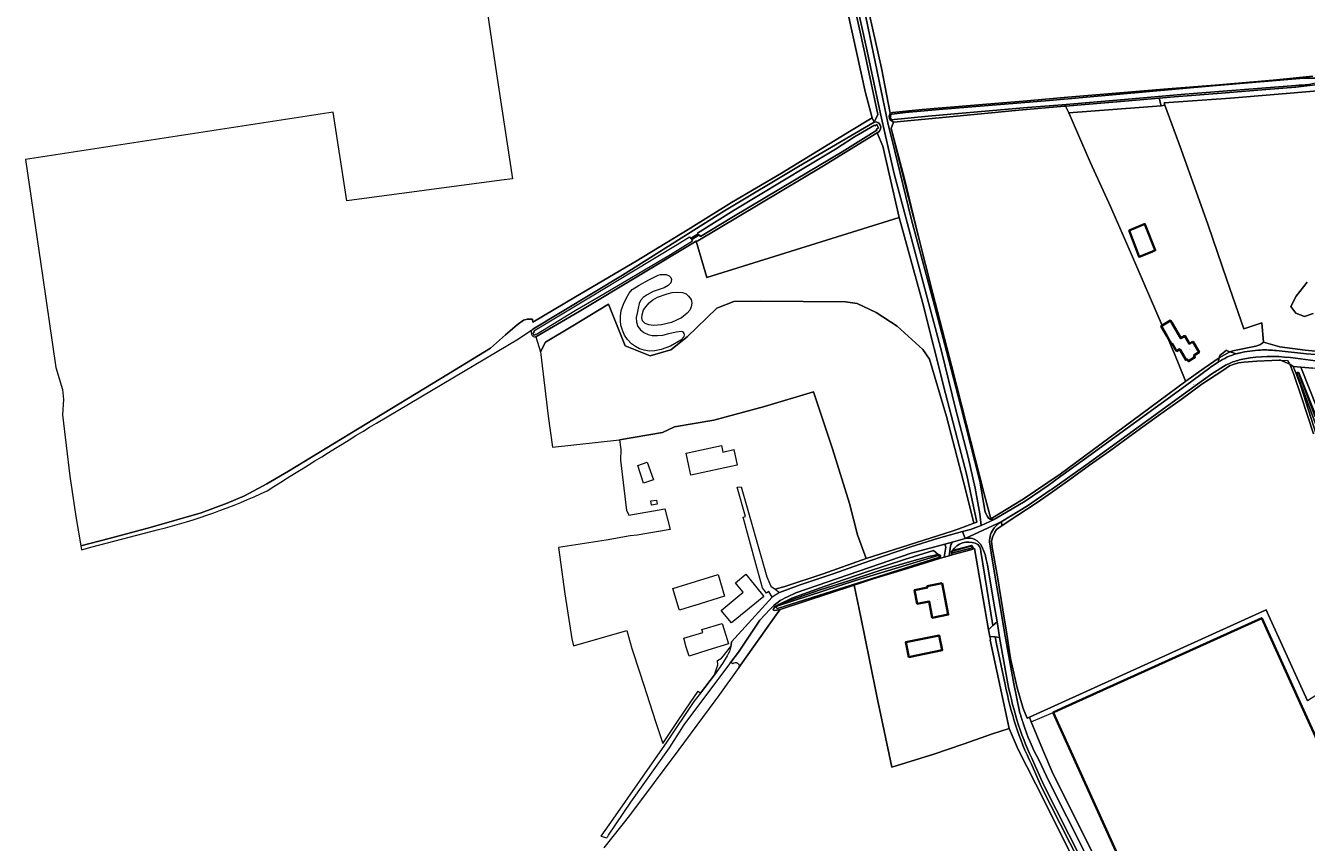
# Model space of a CAD drawing. Header units: metres. Extents: x 201541 to 204988, y 387833 to 394342.
# Tile 91 of 214: x 202309 to 202992, y 391561 to 391996. Entities that reach past the tile are written whole.
import ezdxf
from ezdxf.enums import TextEntityAlignment as Align

# ---------------------------------------------------------------- set-up
doc = ezdxf.new("R2010")
doc.units = ezdxf.units.M
doc.layers.get('Defpoints').update_dxf_attribs({"lineweight": 25})
for name, color, linetype, lineweight in [('B-WE-GR-BOOMTEELT-GV', 110, 'Continuous', 13), ('B-WE-GR-BOS_LOOF-GV', 40, 'Continuous', 13), ('B-WE-GR-BOUWLAND-GV', 80, 'Continuous', 13), ('B-WE-GR-GRAS-GV', 60, 'Continuous', 13), ('B-WE-GR-GROENVOORZIENING-GV', 80, 'Continuous', 18), ('B-WE-GR-HOUTWAL-GV', 40, 'Continuous', 13), ('B-WE-IE-TERREINAFSCHEIDING_KUNSTMATIG_HEKWERK-G', 20, 'IE-TERREINAFSCHEIDING-KUNSTMATIG', 18), ('B-WE-OG-BEBOUWING-GV', 7, 'Continuous', 35), ('B-WE-OG-BEBOUWING-T18', 10, 'Continuous', 18), ('B-WE-OG-TERREIN_CULTUURSCHEIDING-GV', 7, 'Continuous', 18), ('B-WE-OG-TERREIN_ERF-GV', 7, 'Continuous', 18), ('B-WE-OG-WATER-GV', 130, 'Continuous', 18), ('B-WE-OG-WATER_SLOOT-GV', 120, 'Continuous', 18), ('B-WE-OG-WEG-GV', 7, 'Continuous', 18), ('B-WE-VH-ONVERHARD-GV', 252, 'Continuous', 18), ('B-WE-VH-VERHARDING_ASFALT-GV', 252, 'Continuous', 18), ('B-WE-VH-VERHARDING_PUIN-GV', 252, 'Continuous', 18), ('B-WE-VH-VERHARDING_STRAATBAKSTEEN-GV', 252, 'Continuous', 18)]:
    doc.layers.add(name, color=color, linetype=linetype, lineweight=lineweight)
doc.styles.add('NLCS-ISO-M200-T18', font='NLCS-ISO.ttf', dxfattribs={"height": 0.36})
doc.linetypes.add('IE-TERREINAFSCHEIDING-KUNSTMATIG', pattern='A,4,[82,NLCS.SHX,S=0.75,R=90,X=0,Y=0],4,-2', length=10)

msp = doc.modelspace()

# ---------------------------------------------------------------- linework, layer by layer
at = {"layer": 'B-WE-GR-BOOMTEELT-GV'}
msp.add_lwpolyline([(202706.146, 392245.356), (202711.083, 392221.044), (202719.687, 392183.898), (202731.985, 392126.306), (202741.791, 392079.261), (202749.254, 392045.374), (202758.99, 392001.567), (202765.453, 391973.256), (202770.043, 391949.235), (202771.234, 391949.635), (202787.125, 391951.212), (202814.964, 391953.513), (202843.078, 391955.85), (202864.68, 391957.847), (202918.009, 391962.239), (202943.223, 391964.231), (202974.237, 391966.916), (202995.292, 391969.009)], dxfattribs=at)
at = {"layer": 'B-WE-GR-BOS_LOOF-GV'}
msp.add_lwpolyline([(202667.511, 391881.303), (202666.654, 391881.013), (202672.33, 391861.705), (202774.871, 391893.783), (202766.124, 391931.728), (202763.124, 391938.835), (202733.635, 391920.669)], close=True, dxfattribs=at)
at = {"layer": 'B-WE-GR-BOUWLAND-GV'}
for points in [[(202544.739, 392075.729), (202560.22, 391970.189), (202568.841, 391914.303), (202562.893, 391913.5), (202480.615, 391902.601), (202473.237, 391949.843), (202309.36, 391924.652), (202318.492, 391861.612), (202325.423, 391813.805)], [(202325.423, 391813.805), (202328.971, 391802.033), (202329.484, 391796.776), (202329.064, 391788.692), (202332.917, 391755.982), (202336.174, 391734.466), (202338.836, 391718.864), (202353.811, 391722.708), (202375.678, 391728.574), (202402.831, 391736.415), (202416.808, 391741.519), (202426.01, 391745.447), (202437.922, 391751.809), (202449.42, 391758.554), (202486.158, 391780.916), (202534.727, 391810.465), (202557.027, 391824.025), (202565.092, 391831.127), (202571.307, 391836.6), (202574.726, 391839.007), (202576.721, 391839.564), (202579.459, 391839.471), (202579.645, 391837.893), (202602.454, 391851.454), (202634.689, 391870.403), (202662.371, 391887.269), (202685.556, 391901.673), (202712.136, 391917.38), (202748.403, 391939.489), (202760.413, 391946.797), (202756.932, 391960.113), (202742.777, 392024.688)], [(202882.279, 391522.659), (202852.36, 391582.83), (202838.215, 391610.448), (202833.471, 391621.611), (202824.665, 391618.719), (202808.97, 391613.235), (202793.379, 391607.942), (202770.976, 391601.011), (202766.879, 391620.384), (202763.16, 391637.859), (202759.112, 391658.218), (202754.516, 391680.863), (202750.943, 391697.968), (202711.432, 391684.849), (202710.114, 391683.296), (202690.367, 391655.23), (202689.493, 391654.025), (202679.049, 391639.621), (202678.714, 391639.159), (202676.569, 391636.272), (202657.441, 391610.364), (202631.223, 391575.269), (202617.473, 391557.949)]]:
    msp.add_lwpolyline(points, dxfattribs=at)
for points in [[(202865.218, 391949.525), (202863.403, 391953.032), (202862.988, 391952.997), (202838.702, 391950.79), (202814.881, 391948.595), (202771.897, 391944.532), (202770.664, 391941.153), (202777.657, 391914.271), (202785.01, 391884.173), (202792.808, 391853.203), (202802.707, 391814.951), (202810.768, 391783.521), (202820.103, 391746.506), (202823.665, 391733.232), (202841.017, 391743.664), (202860.685, 391757.021), (202903.715, 391788.717), (202927.583, 391806.483), (202927.273, 391806.989), (202921.5, 391821.121), (202917.415, 391830.67), (202914.415, 391835.855), (202915.041, 391836.218), (202908.868, 391850.647), (202898.712, 391873.928), (202887.54, 391899.607), (202876.809, 391922.89)], [(202814.577, 391730.847), (202810.182, 391748.889), (202800.074, 391787.679), (202791.054, 391818.228), (202787.503, 391823.398), (202773.787, 391835.814), (202762.618, 391843.04), (202752.493, 391847.849), (202746.301, 391848.721), (202701.068, 391849.138), (202686.833, 391849.032), (202677.736, 391845.344), (202661.908, 391830.21), (202653.228, 391823.164), (202642.22, 391820.034), (202628.818, 391825.28), (202619.922, 391847.5), (202600.88, 391836.069), (202586.379, 391827.34), (202583.717, 391822.074), (202587.792, 391787.875), (202590.039, 391771.304), (202625.902, 391775.217), (202648.703, 391779.274), (202655.125, 391782.225), (202676.044, 391785.84), (202703.046, 391793.037), (202729.229, 391800.87), (202739.399, 391770.437), (202748.339, 391741.312), (202752.722, 391724.771), (202757.259, 391712.028), (202803.052, 391726.651), (202808.64, 391728.524)]]:
    msp.add_lwpolyline(points, close=True, dxfattribs=at)
at = {"layer": 'B-WE-GR-GRAS-GV'}
for points in [[(202996.327, 391964.384), (202986.219, 391963.162), (202970.243, 391961.933), (202946.679, 391959.987), (202921.424, 391957.922), (202913.363, 391957.24), (202914.551, 391953.238), (202916.483, 391953.468), (202916.03, 391954.712), (202951.451, 391957.245), (202997.895, 391961.122)], [(202997.895, 391961.122), (202951.451, 391957.245), (202916.03, 391954.712), (202916.483, 391953.468), (202925.047, 391929.972), (202939.598, 391889.535), (202949.478, 391860.428), (202958.606, 391834.443), (202968.162, 391837.596), (202969.069, 391827.273), (202977.627, 391824.851), (202991.2, 391823.016), (203005.879, 391821.686)], [(202496.308, 391784.226), (202572.003, 391829.115), (202579.609, 391834.237), (202627.514, 391862.923), (202681.755, 391897.267), (202721.288, 391920.794), (202761.551, 391944.54), (202760.413, 391946.797), (202748.403, 391939.489), (202712.136, 391917.38), (202685.556, 391901.673), (202662.371, 391887.269), (202634.689, 391870.403), (202602.454, 391851.454), (202579.645, 391837.893), (202579.459, 391839.471), (202576.721, 391839.564), (202574.726, 391839.007), (202571.307, 391836.6), (202565.092, 391831.127), (202557.027, 391824.025), (202534.727, 391810.465), (202486.158, 391780.916), (202449.42, 391758.554), (202437.922, 391751.809), (202426.01, 391745.447), (202416.808, 391741.519), (202402.831, 391736.415), (202375.678, 391728.574), (202353.811, 391722.708), (202338.836, 391718.864)], [(202992.296, 391859.329), (202986.383, 391851.837), (202983.564, 391846.338), (202986.177, 391842.695), (202990.911, 391841.005), (202995.535, 391842.564)], [(202995.535, 391842.564), (202990.911, 391841.005), (202986.177, 391842.695), (202983.564, 391846.338), (202986.383, 391851.837), (202992.296, 391859.329)], [(202995.583, 391778.55), (202989.16, 391798.018), (202984.963, 391810.55), (202982.956, 391815.519), (202978.13, 391817.658), (202977.345, 391817.698), (202973.404, 391817.595), (202965.521, 391817.217), (202958.726, 391816.597), (202955.642, 391816.283), (202952.851, 391815.499), (202950.946, 391814.676), (202947.243, 391812.199), (202936.165, 391804.879), (202925.176, 391796.706), (202913.074, 391788.165), (202899.546, 391778.522), (202887.023, 391769.204), (202876.355, 391761.764), (202865.838, 391754.236), (202856.577, 391747.529), (202847.827, 391741.53), (202847.339, 391741.195), (202838.14, 391735.091), (202829.777, 391729.714), (202826.679, 391727.528), (202825.838, 391726.17), (202824.541, 391723.373), (202824.087, 391721.069), (202824.666, 391717.093), (202827.182, 391702.399), (202830.09, 391684.808), (202832.144, 391671.767), (202834.246, 391658.813), (202837.753, 391643.227), (202840.951, 391632.288), (202843.136, 391627.032), (202844.307, 391627.519), (202970.403, 391684.793), (202971.673, 391681.997), (202992.521, 391636.253)], [(202338.836, 391718.864), (202339.222, 391716.695), (202344.836, 391718.279), (202380.164, 391727.481)]]:
    msp.add_lwpolyline(points, dxfattribs=at)
msp.add_lwpolyline([(202988.938, 391813.996), (203001.445, 391782.154), (203011.655, 391753.108), (203033.728, 391759.531), (203025.608, 391786.239), (203020.548, 391801.199), (203017.546, 391811.758), (203017.41, 391812.312), (202995.249, 391813.47)], close=True, dxfattribs=at)
for points in [[(202438.092, 391748.201, -0.0033196), (202496.308, 391784.226)], [(202380.164, 391727.481, 0.047514), (202438.092, 391748.201)]]:
    msp.add_lwpolyline(points, format="xyb", dxfattribs=at)
at = {"layer": 'B-WE-GR-GROENVOORZIENING-GV'}
for points in [[(202653.228, 391823.164), (202661.908, 391830.21), (202677.736, 391845.344), (202686.833, 391849.032), (202701.068, 391849.138), (202746.301, 391848.721), (202752.493, 391847.849), (202762.618, 391843.04), (202773.787, 391835.814), (202787.503, 391823.398), (202791.054, 391818.228), (202800.074, 391787.679), (202810.182, 391748.889), (202814.577, 391730.847), (202816.305, 391731.523), (202810.861, 391756.464), (202799.613, 391800.028), (202787.249, 391848.603), (202774.871, 391893.783), (202672.33, 391861.705), (202666.654, 391881.013), (202604.357, 391843.633), (202581.291, 391830.065), (202583.717, 391822.074), (202586.379, 391827.34), (202600.88, 391836.069), (202619.922, 391847.5), (202628.818, 391825.28), (202642.22, 391820.034)], [(202649.704, 391856.291), (202643.71, 391854.296), (202640.522, 391852.537), (202638.356, 391851.147), (202637.021, 391849.569), (202636.279, 391847.847), (202635.729, 391845.406), (202635.162, 391842.826), (202634.773, 391840.49), (202634.802, 391837.876), (202635.571, 391835.59), (202637.091, 391833.793), (202638.71, 391832.454), (202641.042, 391831.4), (202643.233, 391830.772), (202646.051, 391830.79), (202648.932, 391831.033), (202652.094, 391832.005), (202656.032, 391832.76), (202658.669, 391833.092), (202659.336, 391832.944), (202659.758, 391832.439), (202660.063, 391831.917), (202660.264, 391831.218), (202660.186, 391830.226), (202658.426, 391828.437), (202653.014, 391825.102), (202648.061, 391823.48), (202644.581, 391822.638), (202641.616, 391822.464), (202638.91, 391823.029), (202636.41, 391823.797), (202634.282, 391824.919), (202632.175, 391826.474), (202630.017, 391828.647), (202628.527, 391830.983), (202627.342, 391833.738), (202626.615, 391836.341), (202626.326, 391838.644), (202626.294, 391841.151), (202626.714, 391844.18), (202627.911, 391847.524), (202629.403, 391850.476), (202630.9, 391853.382), (202632.614, 391855.412), (202636.382, 391857.602), (202641.423, 391860.528), (202646.476, 391862.946), (202647.736, 391863.258), (202649.162, 391863.386), (202650.699, 391863.283), (202652.299, 391862.609), (202653.112, 391861.756), (202653.524, 391860.594), (202653.251, 391858.93), (202651.832, 391857.411)], [(202651.208, 391852.988), (202653.919, 391853.679), (202656.6, 391853.895), (202659.365, 391853.75), (202661.304, 391853.122), (202662.659, 391851.789), (202663.954, 391850.05), (202664.337, 391848.06), (202663.967, 391846.054), (202663.363, 391844.376), (202661.928, 391842.68), (202658.828, 391840.332), (202653.517, 391837.747), (202648.171, 391836.566), (202643.922, 391836.126), (202641.408, 391836.569), (202639.49, 391837.289), (202638.019, 391838.668), (202637.67, 391840.244), (202637.888, 391841.875), (202638.589, 391844.481), (202639.957, 391846.352), (202641.627, 391848.237), (202643.56, 391849.912), (202646.102, 391851.354)]]:
    msp.add_lwpolyline(points, close=True, dxfattribs=at)
msp.add_lwpolyline([(202997.123, 391778.318), (202988.85, 391803.918), (202986.526, 391810.017), (202984.882, 391814.334), (202982.956, 391815.519), (202984.963, 391810.55), (202989.16, 391798.018), (202995.583, 391778.55)], dxfattribs=at)
at = {"layer": 'B-WE-GR-HOUTWAL-GV'}
for points in [[(202714.754, 392151.826), (202742.777, 392024.688), (202756.932, 391960.113), (202760.413, 391946.797), (202761.551, 391944.54), (202763.511, 391948.506), (202756.358, 391981.997), (202747.261, 392023.133), (202738.259, 392065.327), (202728.087, 392110.774), (202713.16, 392178.557), (202705.011, 392217.554), (202699.662, 392239.469), (202696.634, 392253.6), (202695.745, 392258.074), (202695.206, 392261.24), (202694.633, 392264.687), (202694.28, 392268.481), (202694.296, 392272.168), (202693.514, 392275.372)], [(202988.938, 391813.996), (202984.882, 391814.334), (202986.526, 391810.017)], [(203010.144, 391752.668), (203011.655, 391753.108), (203001.445, 391782.154), (202988.938, 391813.996)], [(202988.087, 391810.695), (202998.814, 391783.23), (203009.053, 391753.186)], [(202803.217, 391716.293), (202813.368, 391718.985)], [(202813.641, 391716.9), (202814.935, 391717.359), (202822.529, 391674.06), (202824.829, 391676.331), (202818.448, 391715.886)], [(202831.28, 391644.968), (202826.702, 391666.717), (202826.01, 391670.329), (202823.224, 391670.588), (202823.535, 391669.08), (202823.327, 391668.602), (202833.471, 391621.611), (202838.215, 391610.448), (202852.36, 391582.83), (202882.279, 391522.659), (202900.572, 391485.686), (202928.864, 391427.387)], [(202929.128, 391428.531), (202929.238, 391428.768), (202929.382, 391429.081), (202930.142, 391430.11), (202905.243, 391483.168), (202897.039, 391499.321), (202850.6, 391590.75), (202845.333, 391602.598)]]:
    msp.add_lwpolyline(points, dxfattribs=at)
for points in [[(202863.403, 391953.032), (202865.218, 391949.525), (202914.551, 391953.238), (202913.363, 391957.24), (202897.099, 391955.863)], [(202717.705, 391691.023), (202710.66, 391687.596), (202716.886, 391689.963), (202732.804, 391695.324), (202748.553, 391700.42), (202765.01, 391705.837), (202780.305, 391710.351), (202790.542, 391713.242), (202795.586, 391714.14), (202793.074, 391716.316), (202777.634, 391711.541), (202757.553, 391705.014), (202734.916, 391697.27)]]:
    msp.add_lwpolyline(points, close=True, dxfattribs=at)
for points in [[(202986.526, 391810.017, -0.9108078), (202988.087, 391810.695)], [(202815.432, 391720.218, 0.3465608), (202803.217, 391716.293)], [(202813.368, 391718.985, -0.6668322), (202813.641, 391716.9)], [(202818.448, 391715.886, 0.3309848), (202815.432, 391720.218)], [(202836.976, 391622.944, -0.0227101), (202831.28, 391644.968)], [(202845.333, 391602.598, -0.0330703), (202836.976, 391622.944)]]:
    msp.add_lwpolyline(points, format="xyb", dxfattribs=at)
at = {"layer": 'B-WE-IE-TERREINAFSCHEIDING_KUNSTMATIG_HEKWERK-G'}
for points in [[(202770.664, 391941.153), (202771.897, 391944.532)], [(202823.665, 391733.232), (202820.103, 391746.506), (202810.768, 391783.521), (202802.707, 391814.951), (202792.808, 391853.203), (202785.01, 391884.173), (202777.379, 391914.201), (202770.664, 391941.153)], [(202969.069, 391827.273), (202977.627, 391824.851), (202991.2, 391823.016), (203005.879, 391821.686), (203014.479, 391821.369), (203016.304, 391821.354)], [(202847.827, 391741.53), (202856.577, 391747.529), (202865.838, 391754.236), (202876.355, 391761.764), (202887.023, 391769.204), (202899.546, 391778.522), (202913.074, 391788.165), (202925.176, 391796.706), (202936.165, 391804.879), (202947.243, 391812.199), (202950.946, 391814.676), (202952.851, 391815.499), (202955.642, 391816.283), (202958.726, 391816.597), (202965.521, 391817.217), (202973.404, 391817.595), (202977.345, 391817.698), (202981.765, 391817.474), (202982.712, 391816.122), (202984.963, 391810.55), (202989.16, 391798.018), (202995.583, 391778.55)], [(202986.526, 391810.017), (202984.882, 391814.334)], [(203025.903, 391678.752), (203025.604, 391680.345), (203019.385, 391699.185), (203014.202, 391723.241), (203008.407, 391743.843), (203002.547, 391763.253), (202997.123, 391778.318), (202988.85, 391803.918), (202986.526, 391810.017)], [(202757.259, 391712.028), (202752.722, 391724.771), (202748.339, 391741.312), (202739.399, 391770.437), (202729.229, 391800.87), (202703.046, 391793.037), (202676.044, 391785.84), (202655.125, 391782.225), (202648.703, 391779.274), (202625.902, 391775.217)], [(202860.685, 391757.021), (202841.017, 391743.664), (202823.665, 391733.232)], [(202832.144, 391671.767), (202830.09, 391684.808), (202827.182, 391702.399), (202824.666, 391717.093), (202824.087, 391721.069), (202824.541, 391723.373), (202825.838, 391726.17), (202826.679, 391727.528), (202829.777, 391729.714), (202838.14, 391735.091), (202847.339, 391741.195), (202847.827, 391741.53)], [(202803.052, 391726.651), (202757.259, 391712.028)], [(202713.909, 391697.143), (202734.27, 391704.001), (202757.259, 391712.028)], [(202761.073, 391701.338), (202779.742, 391706.91)], [(202711.432, 391684.849), (202750.943, 391697.968)], [(202750.943, 391697.968), (202761.073, 391701.338)], [(202833.471, 391621.611), (202824.665, 391618.719), (202808.97, 391613.235), (202793.379, 391607.942), (202770.976, 391601.011), (202766.879, 391620.384), (202763.16, 391637.859), (202759.112, 391658.218), (202754.516, 391680.863), (202750.943, 391697.968)], [(202823.535, 391669.08), (202823.327, 391668.602), (202833.471, 391621.611)], [(202845.176, 391625.165), (202856.993, 391630.077)], [(202880.066, 391551.104), (202871.663, 391567.949), (202856.959, 391597.171), (202851.186, 391610.632), (202845.176, 391625.165)]]:
    msp.add_lwpolyline(points, dxfattribs=at)
for points in [[(202825.444, 391732.927, -0.4049381), (202821.862, 391734.511)], [(202825.938, 391733.167, -0.0473607), (202825.444, 391732.927)]]:
    msp.add_lwpolyline(points, format="xyb", dxfattribs=at)
at = {"layer": 'B-WE-OG-BEBOUWING-GV'}
for points in [[(202897.34, 391886.69), (202902.727, 391872.809), (202909.48, 391875.43), (202911.34, 391876.23), (202905.83, 391890.17), (202905.48, 391890.08)], [(202931.347, 391827.579), (202930.887, 391827.313), (202929.494, 391826.507), (202927.104, 391830.638), (202924.895, 391829.36), (202920.167, 391837.533), (202919.452, 391838.769), (202915.041, 391836.218), (202914.415, 391835.855), (202917.415, 391830.67), (202919.95, 391826.287), (202920.38, 391826.536), (202922.678, 391822.563), (202924.408, 391823.564), (202924.598, 391823.238), (202927.77, 391817.795), (202928.376, 391818.157), (202928.966, 391817.17), (202932.468, 391819.262), (202931.879, 391820.25), (202933.904, 391821.46), (202934.661, 391821.912)], [(202797.682, 391698.902), (202789.81, 391697.357), (202789.945, 391696.68), (202783.078, 391695.32), (202784.494, 391687.995), (202790.823, 391689.219), (202792.496, 391680.569), (202800.988, 391682.212)], [(202856.993, 391630.077), (202915.847, 391500), (202923.042, 391484.098), (202927.591, 391486.171), (202947.559, 391495.273), (202950.862, 391487.968), (202962.328, 391493.111), (202963.616, 391490.249), (202968.868, 391478.581), (202968.945, 391478.411), (202972.212, 391479.89), (202976.505, 391481.82), (203000, 391492.452), (203016.679, 391500), (203018.142, 391500.662), (203016.095, 391505.223), (203011.596, 391515.25), (203012.921, 391515.843), (203037.464, 391527.024), (203034.184, 391534.288), (203001.067, 391607.479), (202988.517, 391635.209), (202968.08, 391680.365), (202861.547, 391632.139)], [(202784.179, 391660.495), (202797.78, 391663.29), (202796.164, 391671.151), (202778.391, 391667.498), (202780.006, 391659.637)]]:
    msp.add_lwpolyline(points, close=True, dxfattribs=at)
at = {"layer": 'B-WE-OG-TERREIN_CULTUURSCHEIDING-GV'}
for points in [[(202713.909, 391697.143), (202708.693, 391695.778), (202711.143, 391693.976), (202722.026, 391698.097), (202739.629, 391703.975), (202759.142, 391710.912), (202781.117, 391718.348), (202795.779, 391723.015), (202808.66, 391726.394), (202812.898, 391727.506), (202818.622, 391729.622), (202817.895, 391735.862), (202815.287, 391749.534), (202811.599, 391766), (202804.852, 391791.975), (202797.563, 391821.777), (202789.253, 391853.095), (202781.367, 391882.259), (202772.234, 391916.886), (202764.976, 391948.829), (202757.824, 391982.316), (202748.727, 392023.451)], [(202747.261, 392023.133), (202756.358, 391981.997), (202763.511, 391948.506), (202761.551, 391944.54)], [(202763.978, 391939.361), (202763.124, 391938.835), (202766.124, 391931.728), (202774.871, 391893.783), (202787.249, 391848.603), (202799.613, 391800.028), (202810.861, 391756.464), (202816.305, 391731.523), (202814.577, 391730.847), (202808.64, 391728.524), (202803.052, 391726.651), (202757.259, 391712.028), (202734.27, 391704.001), (202713.909, 391697.143)]]:
    msp.add_lwpolyline(points, dxfattribs=at)
msp.add_lwpolyline([(202761.551, 391944.54, -0.7787991), (202763.978, 391939.361)], format="xyb", dxfattribs=at)
at = {"layer": 'B-WE-OG-TERREIN_ERF-GV'}
for points in [[(202969.069, 391827.273), (202968.162, 391837.596), (202958.606, 391834.443), (202949.478, 391860.428), (202939.598, 391889.535), (202925.047, 391929.972), (202916.483, 391953.468), (202914.551, 391953.238), (202865.218, 391949.525), (202876.809, 391922.89), (202887.54, 391899.607), (202898.712, 391873.928), (202908.868, 391850.647), (202915.041, 391836.218), (202919.452, 391838.769), (202920.167, 391837.533), (202924.895, 391829.36), (202927.104, 391830.638), (202929.494, 391826.507), (202930.887, 391827.313)], [(202930.887, 391827.313), (202931.347, 391827.579), (202934.661, 391821.912), (202933.904, 391821.46), (202931.879, 391820.25), (202932.468, 391819.262), (202928.966, 391817.17), (202928.376, 391818.157), (202927.77, 391817.795), (202924.598, 391823.238), (202924.408, 391823.564), (202922.678, 391822.563), (202920.38, 391826.536), (202919.95, 391826.287), (202917.415, 391830.67), (202921.5, 391821.121), (202927.273, 391806.989), (202927.583, 391806.483), (202937.38, 391813.457), (202945.458, 391818.946), (202945.76, 391820.196), (202949.329, 391822.97), (202949.559, 391822.684), (202951.114, 391822.188), (202952.595, 391822.678), (202964.829, 391825.265)], [(202685.553, 391667.759), (202707.131, 391691.455), (202705.432, 391694.581), (202704.174, 391693.641), (202702.046, 391696.507), (202698.429, 391709.303), (202691.747, 391734.168), (202692.921, 391734.41), (202688.495, 391750.049), (202690.732, 391750.331), (202704.294, 391702.286), (202706.464, 391697.418), (202708.693, 391695.778), (202713.909, 391697.143), (202734.27, 391704.001), (202757.259, 391712.028), (202752.722, 391724.771), (202748.339, 391741.312), (202739.399, 391770.437), (202729.229, 391800.87), (202703.046, 391793.037), (202676.044, 391785.84), (202655.125, 391782.225), (202648.703, 391779.274), (202625.902, 391775.217), (202626.571, 391770.171), (202626.337, 391764.442), (202629.54, 391737.712), (202630.582, 391735.715), (202630.854, 391735.194), (202650.009, 391738.573), (202652.806, 391727.525), (202635.326, 391724.543), (202631.471, 391724.135), (202618.668, 391721.939), (202593.272, 391717.963), (202596.672, 391693.195), (202600.444, 391669.322), (202601.267, 391665.537), (202629.66, 391673.76)], [(203058.542, 391499.374), (203058.994, 391503.141), (203058.073, 391509.589), (203065.666, 391517.738), (203063.874, 391520.206), (203056.425, 391531.065), (203054.006, 391537.337), (203053.008, 391542.681), (203055.657, 391571.695), (203055.83, 391577.072), (203055.495, 391580.573), (203053.306, 391586.251), (203030.799, 391629.285), (203026.993, 391637.392), (203018.781, 391653.039), (202992.521, 391636.253), (202971.673, 391681.997), (202970.403, 391684.793), (202844.307, 391627.519)], [(202629.66, 391673.76), (202632.465, 391664.195), (202636.714, 391651.136), (202640.473, 391639.633), (202645.01, 391625.286), (202648.988, 391613.539), (202657.142, 391625.889), (202663.511, 391635.194), (202667.8, 391641.527), (202668.97, 391640.424), (202676.493, 391650.067), (202678.292, 391655.543), (202678.027, 391657.837), (202680.187, 391659.049), (202681.27, 391660.225), (202684.45, 391664.327), (202685.184, 391665.274)], [(202844.307, 391627.519), (202845.176, 391625.165), (202851.186, 391610.632), (202856.959, 391597.171), (202871.663, 391567.949), (202880.066, 391551.104), (202890.143, 391530.903), (202906.941, 391498.138), (202919.497, 391474), (202919.09, 391473.748), (202936.289, 391440.51), (202938.531, 391435.885), (202942.285, 391436.77), (202960.178, 391440.548), (202974.337, 391443.521), (202985.937, 391446.261), (202991.349, 391448.316), (202996.66, 391450.632)]]:
    msp.add_lwpolyline(points, dxfattribs=at)
for points in [[(202902.727, 391872.809), (202897.34, 391886.69), (202905.48, 391890.08), (202905.83, 391890.17), (202911.34, 391876.23), (202909.48, 391875.43)], [(202662.829, 391761.373), (202661.342, 391768.265), (202680.117, 391772.287), (202680.871, 391768.793), (202686.749, 391770.061), (202688.522, 391761.849), (202663.873, 391756.529)], [(202640.591, 391763.387), (202643.959, 391754.001), (202638.66, 391752.28), (202635.58, 391761.69)], [(202642.567, 391742.758), (202645.543, 391743.209), (202645.879, 391740.992), (202642.903, 391740.541)], [(202813.641, 391716.9), (202813.13, 391716.718), (202803.559, 391714.247), (202801.43, 391713.593), (202798.807, 391712.787), (202796.402, 391712.048), (202779.742, 391706.91), (202761.073, 391701.338), (202750.943, 391697.968), (202754.516, 391680.863), (202759.112, 391658.218), (202763.16, 391637.859), (202766.879, 391620.384), (202770.976, 391601.011), (202793.379, 391607.942), (202808.97, 391613.235), (202824.665, 391618.719), (202833.471, 391621.611), (202823.327, 391668.602), (202823.535, 391669.08), (202823.224, 391670.588), (202822.529, 391674.06), (202814.935, 391717.359)], [(202657.688, 391684.962), (202654.268, 391696.146), (202678.348, 391703.509), (202681.866, 391692.005), (202665.921, 391687.13), (202665.835, 391687.104), (202657.786, 391684.642)], [(202685.512, 391677.811), (202680.068, 391684.323), (202691.794, 391694.126), (202689.108, 391697.34), (202687.616, 391699.126), (202693.124, 391703.729), (202694.616, 391701.944), (202702.771, 391691.916)], [(202797.682, 391698.902), (202800.988, 391682.212), (202792.496, 391680.569), (202790.823, 391689.219), (202784.494, 391687.995), (202783.078, 391695.32), (202789.945, 391696.68), (202789.81, 391697.357)], [(202660.051, 391669.608), (202670.244, 391672.646), (202669.781, 391674.198), (202680.603, 391677.508), (202682.489, 391671.342), (202683.824, 391666.569), (202672.866, 391663.219), (202662.868, 391660.162), (202661.439, 391664.954)], [(202968.08, 391680.365), (202988.517, 391635.209), (203001.067, 391607.479), (203034.184, 391534.288), (203037.464, 391527.024), (203012.921, 391515.843), (203011.596, 391515.25), (203016.095, 391505.223), (203018.142, 391500.662), (203016.679, 391500), (203000, 391492.452), (202976.505, 391481.82), (202972.212, 391479.89), (202968.945, 391478.411), (202968.868, 391478.581), (202963.616, 391490.249), (202962.328, 391493.111), (202950.862, 391487.968), (202947.559, 391495.273), (202927.591, 391486.171), (202923.042, 391484.098), (202915.847, 391500), (202856.993, 391630.077), (202861.547, 391632.139)], [(202797.78, 391663.29), (202784.179, 391660.495), (202780.006, 391659.637), (202778.391, 391667.498), (202796.164, 391671.151)]]:
    msp.add_lwpolyline(points, close=True, dxfattribs=at)
for points in [[(202964.829, 391825.265, 0.1659097), (202969.069, 391827.273)], [(202685.184, 391665.274, 0.0374941), (202685.553, 391667.759)]]:
    msp.add_lwpolyline(points, format="xyb", dxfattribs=at)
at = {"layer": 'B-WE-OG-WATER-GV'}
for points in [[(202770.391, 391948.289), (202770.188, 391947.737), (202770.347, 391945.724), (202790.221, 391947.637), (202808.371, 391949.289), (202843.271, 391952.332), (202861.673, 391953.713), (202894.956, 391956.51), (202927.007, 391959.312), (202986.286, 391964.077)], [(202992.82, 391964.535), (202997.181, 391965.53), (202997.14, 391966.344), (202997.317, 391966.357), (202997.277, 391967.025), (202997.099, 391967.007), (202997.036, 391967.887), (202990.488, 391967.912), (202941.83, 391963.764), (202854.875, 391956.089), (202796.17, 391951.128), (202778.177, 391949.579), (202770.952, 391948.673)], [(202987.058, 391809.798), (202994.28, 391790.515), (203002.588, 391768.212)], [(202996.503, 391787.469), (202987.914, 391810.389)], [(202813.009, 391718.727), (202803.395, 391716.071)], [(202803.5, 391715.122), (202813.214, 391717.581)], [(202795.623, 391713.715), (202751.663, 391700.378), (202709.73, 391686.702)], [(202710.071, 391685.469), (202795.774, 391712.623)]]:
    msp.add_lwpolyline(points, dxfattribs=at)
for points in [[(202986.286, 391964.077, 0.0418789), (202992.82, 391964.535)], [(202770.952, 391948.673, 0.1623543), (202770.391, 391948.289)], [(202987.914, 391810.389, 1.1774238), (202987.058, 391809.798)], [(202803.395, 391716.071, 0.9079493), (202803.5, 391715.122)], [(202813.214, 391717.581, 0.9569064), (202813.009, 391718.727)], [(202795.774, 391712.623, 0.761125), (202795.623, 391713.715)], [(202709.73, 391686.702, 0.8494491), (202710.071, 391685.469)]]:
    msp.add_lwpolyline(points, format="xyb", dxfattribs=at)
msp.add_lwpolyline([(202664.036, 391882.684), (202664.46, 391882.007), (202668.329, 391884.477), (202668.943, 391883.617), (202685.756, 391893.703), (202719.895, 391914.151), (202744.499, 391928.741), (202763.03, 391940.267), (202762.744, 391940.799), (202763.868, 391941.478), (202762.949, 391943.153), (202762.004, 391942.589), (202761.784, 391942.853), (202751.014, 391936.678), (202740.986, 391930.016), (202725.777, 391921.118), (202686.898, 391897.579), (202667.458, 391885.282), (202667.721, 391884.951)], close=True, dxfattribs=at)
at = {"layer": 'B-WE-OG-WATER_SLOOT-GV'}
for points in [[(202995.292, 391969.009), (202974.237, 391966.916), (202943.223, 391964.231), (202918.009, 391962.239), (202864.68, 391957.847), (202843.078, 391955.85), (202814.964, 391953.513), (202787.125, 391951.212), (202771.234, 391949.635), (202770.043, 391949.235), (202769.527, 391947.597), (202769.735, 391946.347), (202770.247, 391945.493), (202771.081, 391944.928), (202771.897, 391944.532), (202814.881, 391948.595), (202838.702, 391950.79), (202862.988, 391952.997), (202863.403, 391953.032), (202897.099, 391955.863), (202913.363, 391957.24), (202921.424, 391957.922), (202946.679, 391959.987), (202970.243, 391961.933), (202986.219, 391963.162), (202996.327, 391964.384)], [(202986.286, 391964.077), (202927.007, 391959.312), (202894.956, 391956.51), (202861.673, 391953.713), (202843.271, 391952.332), (202808.371, 391949.289), (202790.221, 391947.637), (202770.347, 391945.724), (202770.188, 391947.737), (202770.391, 391948.289)], [(202770.952, 391948.673), (202778.177, 391949.579), (202796.17, 391951.128), (202854.875, 391956.089), (202941.83, 391963.764), (202990.488, 391967.912), (202997.036, 391967.887)], [(202761.551, 391944.54), (202721.288, 391920.794), (202681.755, 391897.267), (202627.514, 391862.923), (202579.609, 391834.237)], [(202581.291, 391830.065), (202604.357, 391843.633), (202666.654, 391881.013), (202667.511, 391881.303), (202733.635, 391920.669), (202763.124, 391938.835)], [(202763.124, 391938.835), (202763.978, 391939.361)], [(202986.526, 391810.017), (202988.85, 391803.918), (202997.123, 391778.318), (203002.547, 391763.253), (203008.407, 391743.843), (203014.202, 391723.241), (203019.385, 391699.185), (203025.604, 391680.345), (203025.903, 391678.752), (203029.709, 391679.965)], [(203002.588, 391768.212), (202994.28, 391790.515), (202987.058, 391809.798)], [(202987.914, 391810.389), (202996.503, 391787.469)], [(203009.053, 391753.186), (202998.814, 391783.23), (202988.087, 391810.695)], [(202802.753, 391715.018), (202802.895, 391714.403), (202803.559, 391714.247), (202813.13, 391716.718), (202813.641, 391716.9)], [(202813.368, 391718.985), (202803.217, 391716.293)], [(202803.395, 391716.071), (202813.009, 391718.727)], [(202813.214, 391717.581), (202803.5, 391715.122)], [(202709.73, 391686.702), (202751.663, 391700.378), (202795.623, 391713.715)], [(202795.774, 391712.623), (202710.071, 391685.469)]]:
    msp.add_lwpolyline(points, dxfattribs=at)
for points in [[(202992.82, 391964.535, -0.0418789), (202986.286, 391964.077)], [(202770.391, 391948.289, -0.1623543), (202770.952, 391948.673)], [(202763.978, 391939.361, 0.7787991), (202761.551, 391944.54)], [(202579.609, 391834.237, 0.7581757), (202581.291, 391830.065)], [(202988.087, 391810.695, 0.9108078), (202986.526, 391810.017)], [(202987.058, 391809.798, -1.1774238), (202987.914, 391810.389)], [(202803.217, 391716.293, 0.2980958), (202802.753, 391715.018)], [(202803.5, 391715.122, -0.9079493), (202803.395, 391716.071)], [(202813.009, 391718.727, -0.9569064), (202813.214, 391717.581)], [(202813.641, 391716.9, 0.6668322), (202813.368, 391718.985)], [(202795.623, 391713.715, -0.761125), (202795.774, 391712.623)], [(202710.071, 391685.469, -0.8494491), (202709.73, 391686.702)]]:
    msp.add_lwpolyline(points, format="xyb", dxfattribs=at)
for points in [[(202580.598, 391832.807), (202580.247, 391833.361), (202591.768, 391840.3), (202611.313, 391852.069), (202632.338, 391864.681), (202656.623, 391879.32), (202663.189, 391883.418), (202663.732, 391882.497), (202664.036, 391882.684), (202667.721, 391884.951), (202667.458, 391885.282), (202686.898, 391897.579), (202725.777, 391921.118), (202740.986, 391930.016), (202751.014, 391936.678), (202761.784, 391942.853), (202762.004, 391942.589), (202762.949, 391943.153), (202763.868, 391941.478), (202762.744, 391940.799), (202763.03, 391940.267), (202744.499, 391928.741), (202719.895, 391914.151), (202685.756, 391893.703), (202668.943, 391883.617), (202668.329, 391884.477), (202664.46, 391882.007), (202664.141, 391881.803), (202664.712, 391881.031), (202652.964, 391873.886), (202614.396, 391851.072), (202602.185, 391844.042), (202581.514, 391831.321), (202581.346, 391831.529), (202580.523, 391830.802), (202579.643, 391832.239)], [(202709.581, 391684.603), (202711.432, 391684.849), (202750.943, 391697.968), (202761.073, 391701.338), (202779.742, 391706.91), (202796.402, 391712.048), (202796.621, 391712.833), (202796.895, 391713.273), (202796.901, 391713.609), (202796.723, 391713.947), (202796.395, 391714.134), (202795.586, 391714.14), (202790.542, 391713.242), (202780.305, 391710.351), (202765.01, 391705.837), (202748.553, 391700.42), (202732.804, 391695.324), (202716.886, 391689.963), (202710.66, 391687.596), (202708.639, 391686.332), (202707.835, 391685.249), (202707.753, 391684.808), (202708.493, 391684.491)]]:
    msp.add_lwpolyline(points, close=True, dxfattribs=at)
at = {"layer": 'B-WE-OG-WEG-GV'}
for points in [[(202704.02, 392246.014), (202703.544, 392245.901), (202710.107, 392211.947), (202711.058, 392207.93), (202715.937, 392186.26), (202720.318, 392167.365), (202724.729, 392147.315), (202725.094, 392145.586), (202744.974, 392056.234), (202756.166, 392004.777), (202766.075, 391956.815), (202768.807, 391944.051), (202772.523, 391928.983), (202781.231, 391893.084), (202787.215, 391870.61), (202793.9, 391846.061), (202800.003, 391822.517), (202807.454, 391793.825), (202817.861, 391753.291), (202820.742, 391736.706), (202821.862, 391734.511)], [(202825.444, 391732.927), (202823.665, 391733.232), (202820.103, 391746.506), (202810.768, 391783.521), (202802.707, 391814.951), (202792.808, 391853.203), (202785.01, 391884.173), (202777.657, 391914.271), (202770.664, 391941.153), (202771.897, 391944.532), (202771.081, 391944.928), (202770.247, 391945.493), (202769.735, 391946.347), (202769.527, 391947.597), (202770.043, 391949.235), (202765.453, 391973.256), (202758.99, 392001.567), (202749.254, 392045.374), (202741.791, 392079.261), (202731.985, 392126.306), (202719.687, 392183.898), (202711.083, 392221.044), (202706.146, 392245.356)], [(203050.963, 391832.036), (203050.462, 391833.653), (203044.112, 391831.744), (203039.326, 391830.49), (203039.183, 391830.452), (203038.962, 391828.615), (203019.297, 391822.029), (203016.304, 391821.354), (203014.479, 391821.369), (203014.228, 391821.378), (203005.879, 391821.686), (202991.2, 391823.016), (202977.627, 391824.851), (202969.069, 391827.273)], [(202964.829, 391825.265), (202952.595, 391822.678), (202951.114, 391822.188), (202952.427, 391821.769), (202954.485, 391821.111)], [(202860.992, 391755.868), (202873.595, 391764.963), (202927.376, 391804.033), (202940.39, 391813.688), (202940.785, 391813.946), (202944.901, 391816.639), (202945.409, 391818.742), (202945.458, 391818.946), (202937.38, 391813.457), (202927.583, 391806.483), (202903.715, 391788.717), (202860.685, 391757.021), (202841.017, 391743.664), (202823.665, 391733.232), (202825.444, 391732.927)], [(202975.819, 391822.849), (202991.827, 391821.162), (203006.379, 391819.972), (203016.955, 391820.275), (203019.186, 391820.774)], [(203000, 391816.961), (202998.308, 391817.14), (202996.621, 391817.359), (202983.321, 391819.09)], [(202829.285, 391731.589), (202829.777, 391729.714), (202838.14, 391735.091), (202847.339, 391741.195), (202847.827, 391741.53), (202856.577, 391747.529), (202865.838, 391754.236), (202876.355, 391761.764), (202887.023, 391769.204), (202899.546, 391778.522), (202913.074, 391788.165), (202925.176, 391796.706), (202936.165, 391804.879), (202947.243, 391812.199), (202950.946, 391814.676), (202952.851, 391815.499), (202955.642, 391816.283), (202958.726, 391816.597), (202965.521, 391817.217), (202973.404, 391817.595), (202977.345, 391817.698), (202978.13, 391817.658), (202982.956, 391815.519), (202984.882, 391814.334), (202988.938, 391813.996), (202995.249, 391813.47)], [(202951.864, 391816.405), (202950.507, 391815.801), (202949.171, 391815.155), (202941.463, 391810.476), (202929.388, 391801.701), (202874.375, 391761.781), (202855.994, 391748.901), (202855.373, 391748.466), (202843.255, 391740.129), (202829.285, 391731.589)], [(202825.938, 391733.167), (202841.978, 391742.666), (202854.268, 391751.016), (202860.992, 391755.868)], [(202880.066, 391551.104), (202871.663, 391567.949), (202856.959, 391597.171), (202851.186, 391610.632), (202845.176, 391625.165), (202844.307, 391627.519), (202843.136, 391627.032), (202840.951, 391632.288), (202837.753, 391643.227), (202834.246, 391658.813), (202832.144, 391671.767), (202830.09, 391684.808), (202827.182, 391702.399), (202824.666, 391717.093), (202824.087, 391721.069), (202824.541, 391723.373), (202825.838, 391726.17), (202826.679, 391727.528), (202829.777, 391729.714), (202829.285, 391731.589), (202827.597, 391730.54)], [(202809.952, 391722.799), (202803.808, 391721.008)], [(202689.493, 391654.025), (202690.367, 391655.23), (202710.114, 391683.296), (202711.432, 391684.849), (202709.581, 391684.603), (202708.493, 391684.491), (202707.753, 391684.808), (202707.835, 391685.249), (202708.639, 391686.332), (202710.66, 391687.596), (202717.705, 391691.023), (202734.916, 391697.27), (202757.553, 391705.014), (202777.634, 391711.541), (202793.074, 391716.316), (202795.586, 391714.14), (202796.395, 391714.134), (202796.723, 391713.947), (202796.901, 391713.609), (202796.895, 391713.273), (202796.621, 391712.833)], [(202796.621, 391712.833), (202796.402, 391712.048), (202798.807, 391712.787), (202799.757, 391718.122), (202799.153, 391719.651), (202781.224, 391714.974), (202719.803, 391693.875), (202715.394, 391691.736)], [(202802.127, 391718.58), (202801.43, 391713.593), (202803.559, 391714.247)], [(202823.083, 391719.882), (202823.825, 391715.181), (202826.21, 391701.154), (202828.592, 391686.731), (202830.924, 391672.705), (202833.569, 391657.964), (202835.987, 391645.283), (202838.997, 391630.593)], [(202803.559, 391714.247), (202802.895, 391714.403), (202802.753, 391715.018)], [(202818.448, 391715.886), (202824.829, 391676.331), (202827, 391678.325), (202825.2, 391689.365), (202821.892, 391708.676), (202821.299, 391711.608)], [(202705.909, 391684.991), (202700.638, 391679.21), (202689.229, 391662.266), (202685.22, 391656.905), (202686.291, 391656.095)], [(202832.748, 391645.277), (202830.582, 391657.218), (202828.352, 391670.111), (202826.01, 391670.329), (202826.702, 391666.717), (202831.28, 391644.968)], [(202845.333, 391602.598), (202850.6, 391590.75), (202897.039, 391499.321), (202905.243, 391483.168), (202930.142, 391430.11), (202931.178, 391430.58), (202932.21, 391430.708), (202932.939, 391430.493), (202933.161, 391429.529), (202932.749, 391428.402), (202932.333, 391427.161)], [(202932.333, 391427.161), (202932.402, 391426.445), (202936.153, 391417.228), (202936.958, 391415.251), (202940.185, 391416.085), (202938.894, 391420.126), (202906.581, 391483.846), (202898.376, 391500), (202851.955, 391591.395), (202846.692, 391603.233)], [(202849.246, 391604.808), (202854.7, 391593.117)], [(202854.7, 391593.117), (202901.93, 391500)]]:
    msp.add_lwpolyline(points, dxfattribs=at)
for points in [[(202969.069, 391827.273, -0.1659097), (202964.829, 391825.265)], [(202958.787, 391818.45, 0.0576787), (202951.864, 391816.405)], [(202954.485, 391821.111, -0.0128843), (202956.108, 391821.526)], [(202956.108, 391821.526, -0.0486689), (202967.452, 391823.114)], [(202983.321, 391819.09, 0.0734501), (202958.787, 391818.45)], [(202967.452, 391823.114, -0.036689), (202975.819, 391822.849)], [(202821.862, 391734.511, 0.4049381), (202825.444, 391732.927)], [(202827.597, 391730.54, 0.1571326), (202823.288, 391723.839)], [(202825.444, 391732.927, 0.0473607), (202825.938, 391733.167)], [(202818.939, 391718.471, 0.3527481), (202809.952, 391722.799)], [(202823.288, 391723.839, 0.1043668), (202823.083, 391719.882)], [(202803.808, 391721.008, 0.2377444), (202802.127, 391718.58)], [(202802.753, 391715.018, -0.2980958), (202803.217, 391716.293)], [(202803.217, 391716.293, -0.3465608), (202815.432, 391720.218)], [(202815.432, 391720.218, -0.3309848), (202818.448, 391715.886)], [(202821.299, 391711.608, 0.0661017), (202818.939, 391718.471)], [(202715.394, 391691.736, 0.1002995), (202705.909, 391684.991)], [(202686.291, 391656.095, -0.8582982), (202689.493, 391654.025)], [(202831.28, 391644.968, 0.0227101), (202836.976, 391622.944)], [(202838.404, 391623.403, -0.0226725), (202832.748, 391645.277)], [(202838.997, 391630.593, 0.0091148), (202840.964, 391624.337)], [(202836.976, 391622.944, 0.0330703), (202845.333, 391602.598)], [(202846.692, 391603.233, -0.03311), (202838.404, 391623.403)], [(202840.964, 391624.337, 0.0434111), (202849.246, 391604.808)]]:
    msp.add_lwpolyline(points, format="xyb", dxfattribs=at)
at = {"layer": 'B-WE-VH-ONVERHARD-GV'}
for points in [[(202803.808, 391721.008), (202799.153, 391719.651), (202799.757, 391718.122), (202798.807, 391712.787)], [(202798.807, 391712.787), (202801.43, 391713.593), (202802.127, 391718.58)]]:
    msp.add_lwpolyline(points, dxfattribs=at)
msp.add_lwpolyline([(202802.127, 391718.58, -0.2377444), (202803.808, 391721.008)], format="xyb", dxfattribs=at)
msp.add_lwpolyline([(202822.529, 391674.06), (202823.224, 391670.588), (202826.01, 391670.329), (202828.352, 391670.111), (202828.12, 391671.456), (202827, 391678.325), (202824.829, 391676.331)], close=True, dxfattribs=at)
at = {"layer": 'B-WE-VH-VERHARDING_ASFALT-GV'}
for points in [[(202951.114, 391822.188), (202945.458, 391818.946), (202945.409, 391818.742), (202944.901, 391816.639)], [(202954.485, 391821.111), (202952.427, 391821.769), (202951.114, 391822.188)], [(203019.186, 391820.774), (203016.955, 391820.275), (203006.379, 391819.972), (202991.827, 391821.162), (202975.819, 391822.849)], [(202983.321, 391819.09), (202996.621, 391817.359), (202998.308, 391817.14), (203000, 391816.961)], [(202825.444, 391732.927), (202818.622, 391729.622), (202812.898, 391727.506), (202808.66, 391726.394), (202809.952, 391722.799), (202829.285, 391731.589), (202843.255, 391740.129), (202855.373, 391748.466), (202855.994, 391748.901), (202874.375, 391761.781), (202929.388, 391801.701), (202941.463, 391810.476), (202949.171, 391815.155), (202950.507, 391815.801), (202951.864, 391816.405)], [(202944.901, 391816.639), (202940.785, 391813.946), (202940.39, 391813.688), (202927.376, 391804.033), (202873.595, 391764.963), (202860.992, 391755.868), (202854.268, 391751.016), (202841.978, 391742.666), (202825.938, 391733.167)]]:
    msp.add_lwpolyline(points, dxfattribs=at)
for points in [[(202954.485, 391821.111, 0.0807933), (202944.901, 391816.639)], [(202944.901, 391816.639, -0.0807933), (202954.485, 391821.111)], [(202951.864, 391816.405, -0.0576787), (202958.787, 391818.45)], [(202956.108, 391821.526, 0.0128843), (202954.485, 391821.111)], [(202967.452, 391823.114, 0.0486689), (202956.108, 391821.526)], [(202958.787, 391818.45, -0.0734501), (202983.321, 391819.09)], [(202975.819, 391822.849, 0.036689), (202967.452, 391823.114)], [(202825.938, 391733.167, -0.0473607), (202825.444, 391732.927)]]:
    msp.add_lwpolyline(points, format="xyb", dxfattribs=at)
at = {"layer": 'B-WE-VH-VERHARDING_PUIN-GV'}
for points in [[(202821.862, 391734.511), (202820.742, 391736.706), (202817.861, 391753.291), (202807.454, 391793.825), (202800.003, 391822.517), (202793.9, 391846.061), (202787.215, 391870.61), (202781.231, 391893.084), (202772.523, 391928.983), (202768.807, 391944.051), (202766.075, 391956.815), (202756.166, 392004.777), (202744.974, 392056.234), (202725.094, 392145.586), (202724.729, 392147.315), (202720.318, 392167.365), (202715.937, 392186.26), (202711.058, 392207.93), (202710.107, 392211.947), (202703.544, 392245.901), (202700.822, 392259.984)], [(202748.727, 392023.451), (202757.824, 391982.316), (202764.976, 391948.829), (202772.234, 391916.886), (202781.367, 391882.259), (202789.253, 391853.095), (202797.563, 391821.777), (202804.852, 391791.975), (202811.599, 391766), (202815.287, 391749.534), (202817.895, 391735.862), (202818.622, 391729.622), (202825.444, 391732.927)], [(202827.597, 391730.54), (202829.285, 391731.589), (202809.952, 391722.799)], [(202715.394, 391691.736), (202719.803, 391693.875), (202781.224, 391714.974), (202799.153, 391719.651), (202803.808, 391721.008), (202809.952, 391722.799), (202808.66, 391726.394), (202795.779, 391723.015), (202781.117, 391718.348), (202759.142, 391710.912), (202739.629, 391703.975), (202722.026, 391698.097), (202711.143, 391693.976), (202707.131, 391691.455), (202685.553, 391667.759)], [(202838.997, 391630.593), (202835.987, 391645.283), (202833.569, 391657.964), (202830.924, 391672.705), (202828.592, 391686.731), (202826.21, 391701.154), (202823.825, 391715.181), (202823.083, 391719.882)], [(202821.299, 391711.608), (202821.892, 391708.676), (202825.2, 391689.365), (202827, 391678.325), (202828.12, 391671.456), (202828.352, 391670.111), (202830.582, 391657.218), (202832.748, 391645.277)], [(202689.229, 391662.266), (202700.638, 391679.21), (202705.909, 391684.991)], [(202620.028, 391564.822), (202631.906, 391582.342), (202652.401, 391611.332), (202660.318, 391623.6), (202684.568, 391656.033), (202685.22, 391656.905), (202689.229, 391662.266)], [(202683.12, 391660.191), (202680.778, 391656.1), (202676.493, 391650.067), (202668.97, 391640.424), (202665.407, 391635.857), (202651.076, 391614.522), (202622.273, 391573.242), (202615.833, 391564.299), (202619.078, 391563.287)], [(202846.692, 391603.233), (202851.955, 391591.395), (202898.376, 391500), (202906.581, 391483.846), (202938.894, 391420.126), (202940.185, 391416.085), (202943.739, 391418.026), (202941.479, 391421.86), (202909.205, 391485.656), (202901.93, 391500), (202854.7, 391593.117)], [(202854.7, 391593.117), (202849.246, 391604.808)]]:
    msp.add_lwpolyline(points, dxfattribs=at)
for points in [[(202825.444, 391732.927, -0.4049381), (202821.862, 391734.511)], [(202823.288, 391723.839, -0.1571326), (202827.597, 391730.54)], [(202809.952, 391722.799, -0.3527481), (202818.939, 391718.471)], [(202823.083, 391719.882, -0.1043668), (202823.288, 391723.839)], [(202818.939, 391718.471, -0.0661017), (202821.299, 391711.608)], [(202705.909, 391684.991, -0.1002995), (202715.394, 391691.736)], [(202685.184, 391665.274, -0.0818469), (202683.12, 391660.191)], [(202685.553, 391667.759, -0.0374941), (202685.184, 391665.274)], [(202832.748, 391645.277, 0.0226725), (202838.404, 391623.403)], [(202840.964, 391624.337, -0.0091148), (202838.997, 391630.593)], [(202838.404, 391623.403, 0.03311), (202846.692, 391603.233)], [(202849.246, 391604.808, -0.0434111), (202840.964, 391624.337)], [(202619.078, 391563.287, -0.0211954), (202620.028, 391564.822)]]:
    msp.add_lwpolyline(points, format="xyb", dxfattribs=at)
at = {"layer": 'B-WE-VH-VERHARDING_STRAATBAKSTEEN-GV'}
msp.add_lwpolyline([(202945.458, 391818.946), (202951.114, 391822.188), (202949.559, 391822.684), (202949.329, 391822.97), (202945.76, 391820.196)], close=True, dxfattribs=at)

# ---------------------------------------------------------------- texts
at = {"layer": 'B-WE-OG-BEBOUWING-T18', "style": 'NLCS-ISO-M200-T18'}
for s, rotation, p in [('6', 30.8, (202929.46, 391823.464)), ('5', 11.2, (202795.343, 391690.125))]:
    msp.add_text(s, height=0.36, rotation=rotation, dxfattribs=at).set_placement(p, align=Align.MIDDLE)
at = {"layer": 'Defpoints', "color": 250, "style": 'NLCS-ISO-M200-T18'}
for rotation, p in [(35.9, (202931.498, 391804.51)), (18.2, (202775.325, 391712.796))]:
    msp.add_text('Pilmus', height=0.36, rotation=rotation, dxfattribs=at).set_placement(p, align=Align.MIDDLE)

doc.saveas('drawing.dxf')
